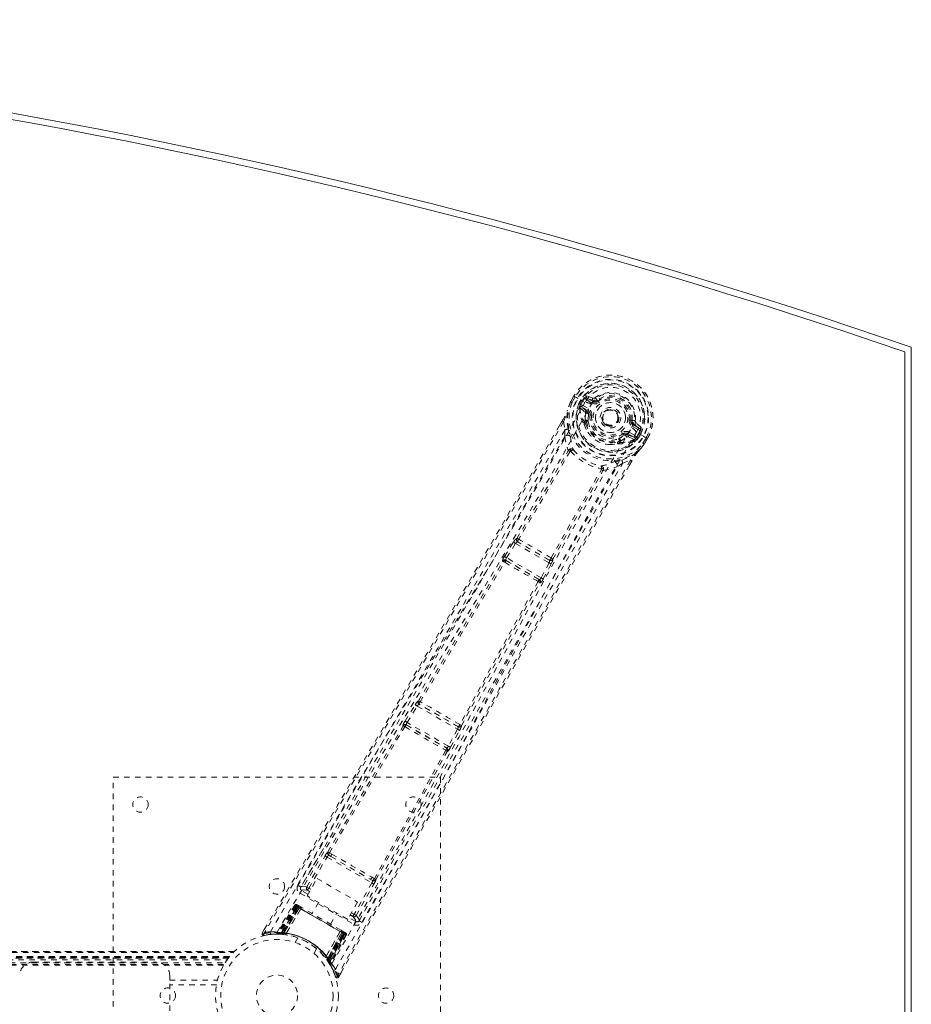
# Model space of a CAD drawing. Header units: inches. Extents: x 7.1 to 78.6, y 22.7 to 58.4.
# Tile 5 of 5: x 62.3 to 78.6, y 40.4 to 58.4. Entities that reach past the tile are written whole.
import ezdxf

# ---------------------------------------------------------------- set-up
doc = ezdxf.new("R2010")
doc.units = ezdxf.units.IN
doc.header["$MEASUREMENT"] = 0
doc.linetypes.add('SLD-Dashed', pattern=[0.075, 0.05, -0.025])
doc.linetypes.add('SLD-Solid', pattern=[0])

msp = doc.modelspace()

# ---------------------------------------------------------------- linework, layer by layer
at = {"color": 7, "linetype": 'SLD-Solid', "lineweight": 15}
for p, q in [((78.472, 52.348), (78.472, 28.767)), ((78.472, 28.767), (78.472, 52.348)), ((78.59, 52.432), (78.59, 28.682))]:
    msp.add_line(p, q, dxfattribs=at)
at = {"color": 7, "linetype": 'SLD-Dashed', "lineweight": 0}
for p, q in [((72.348, 51.438), (72.346, 51.435)), ((72.406, 51.54), (72.348, 51.438)), ((72.407, 51.54), (72.349, 51.438)), ((72.431, 51.524), (72.373, 51.423)), ((72.409, 51.538), (72.406, 51.54)), ((72.455, 51.511), (72.409, 51.538)), ((72.475, 51.499), (72.455, 51.511)), ((72.48, 51.496), (72.475, 51.499)), ((72.61, 51.421), (72.48, 51.496)), ((72.5, 51.4), (72.536, 51.463)), ((72.5, 51.4), (72.526, 51.387)), ((72.5, 51.4), (72.5, 51.4)), ((72.562, 51.448), (72.526, 51.387)), ((72.528, 51.378), (72.566, 51.445)), ((72.566, 51.445), (72.562, 51.448)), ((72.636, 51.469), (72.651, 51.495)), ((72.737, 51.411), (72.636, 51.469)), ((72.757, 51.502), (72.643, 51.542)), ((72.651, 51.495), (72.762, 51.455)), ((72.752, 51.437), (72.651, 51.495)), ((72.762, 51.455), (72.752, 51.437)), ((72.799, 51.509), (72.835, 51.462)), ((72.828, 51.457), (72.835, 51.462)), ((72.835, 51.462), (72.85, 51.443)), ((72.515, 51.342), (72.515, 51.337)), ((72.519, 51.323), (72.515, 51.337)), ((72.519, 51.323), (72.608, 51.247)), ((72.526, 51.386), (72.522, 51.367)), ((72.522, 51.367), (72.528, 51.378)), ((72.648, 51.258), (72.548, 51.344)), ((72.548, 51.344), (72.661, 51.279)), ((72.563, 51.37), (72.676, 51.305)), ((72.648, 51.258), (72.661, 51.279)), ((72.193, 51.086), (72.142, 50.998)), ((72.194, 51.085), (72.143, 50.996)), ((72.218, 51.07), (72.244, 50.922)), ((72.596, 51.016), (72.595, 51.037)), ((72.603, 51.065), (72.614, 51.084)), ((72.637, 51.077), (72.626, 51.057)), ((72.675, 51.195), (72.675, 51.208)), ((72.704, 51.191), (72.675, 51.195)), ((73.213, 51.065), (73.205, 51.053)), ((73.217, 51.073), (73.213, 51.065)), ((73.45, 51.096), (73.474, 51.093)), ((73.474, 51.093), (73.474, 51.084)), ((73.639, 50.966), (73.548, 51.046)), ((72.239, 50.795), (72.244, 50.922)), ((73.418, 50.876), (73.53, 50.812)), ((73.58, 50.924), (73.479, 50.982)), ((73.504, 51.026), (73.494, 51.008)), ((73.595, 50.95), (73.494, 51.008)), ((73.504, 51.026), (73.595, 50.95)), ((73.551, 50.878), (73.551, 50.878)), ((73.681, 50.803), (73.551, 50.878)), ((73.228, 50.709), (73.24, 50.729)), ((73.246, 50.693), (73.258, 50.713)), ((73.323, 50.821), (73.305, 50.844)), ((73.335, 50.827), (73.323, 50.821)), ((73.391, 50.829), (73.403, 50.85)), ((73.515, 50.786), (73.391, 50.829)), ((73.401, 50.789), (73.512, 50.75)), ((73.403, 50.85), (73.515, 50.786)), ((73.526, 50.754), (73.512, 50.75)), ((73.512, 50.75), (73.512, 50.75)), ((73.512, 50.75), (73.512, 50.749)), ((73.526, 50.754), (73.531, 50.756)), ((73.563, 50.788), (73.548, 50.774)), ((73.548, 50.774), (73.555, 50.785)), ((73.555, 50.785), (73.594, 50.852)), ((73.563, 50.788), (73.599, 50.849)), ((73.563, 50.788), (73.588, 50.772)), ((73.625, 50.835), (73.588, 50.772)), ((73.588, 50.772), (73.588, 50.772)), ((73.594, 50.852), (73.599, 50.849)), ((73.625, 50.835), (73.625, 50.835)), ((73.672, 50.674), (73.73, 50.774)), ((73.686, 50.8), (73.681, 50.803)), ((73.706, 50.788), (73.686, 50.8)), ((73.696, 50.66), (73.755, 50.761)), ((73.756, 50.76), (73.697, 50.659)), ((73.753, 50.762), (73.706, 50.788)), ((73.756, 50.76), (73.753, 50.762)), ((73.226, 50.673), (73.207, 50.663)), ((73.695, 50.655), (73.697, 50.659)), ((73.302, 50.311), (73.443, 50.363)), ((73.423, 50.272), (73.468, 50.349)), ((73.469, 50.349), (73.425, 50.272)), ((73.302, 50.311), (73.194, 50.243)), ((71.3, 48.862), (71.319, 48.89)), ((71.362, 48.93), (71.361, 48.931)), ((71.135, 48.6), (71.3, 48.862)), ((71.173, 48.577), (71.337, 48.838)), ((71.337, 48.838), (71.951, 48.484)), ((71.376, 48.868), (71.377, 48.868)), ((71.957, 48.532), (71.376, 48.868)), ((71.108, 48.508), (71.099, 48.518)), ((71.168, 48.523), (71.159, 48.533)), ((71.159, 48.533), (71.775, 48.177)), ((71.807, 48.211), (71.173, 48.577)), ((71.957, 48.533), (71.957, 48.532)), ((72.019, 48.551), (72.018, 48.551)), ((71.951, 48.484), (71.807, 48.211)), ((71.846, 48.19), (71.99, 48.463)), ((71.99, 48.463), (72.005, 48.494)), ((71.775, 48.177), (71.762, 48.18)), ((71.779, 48.12), (71.792, 48.117)), ((69.314, 45.585), (69.499, 45.885)), ((69.352, 45.561), (69.537, 45.861)), ((69.537, 45.861), (70.273, 45.437)), ((69.556, 45.956), (69.556, 45.956)), ((69.571, 45.894), (69.572, 45.893)), ((70.284, 45.482), (69.571, 45.894)), ((69.275, 45.503), (69.279, 45.498)), ((69.339, 45.514), (69.336, 45.519)), ((69.336, 45.519), (70.077, 45.091)), ((70.106, 45.126), (69.352, 45.561)), ((70.283, 45.483), (70.284, 45.482)), ((70.345, 45.5), (70.345, 45.501)), ((70.273, 45.437), (70.106, 45.126)), ((70.145, 45.105), (70.312, 45.416)), ((70.077, 45.091), (70.071, 45.091)), ((70.087, 45.031), (70.094, 45.031)), ((63.965, 36.557), (63.965, 44.557)), ((63.965, 44.557), (69.965, 44.557)), ((69.965, 44.557), (69.965, 36.557)), ((67.817, 43.25), (67.403, 42.548)), ((67.51, 42.549), (67.846, 43.117)), ((67.914, 43.128), (67.955, 43.104)), ((67.97, 43.15), (67.928, 43.173)), ((67.955, 43.104), (68.676, 42.688)), ((67.548, 42.526), (67.884, 43.094)), ((67.884, 43.094), (68.703, 42.622)), ((67.516, 42.385), (67.699, 42.702)), ((67.699, 42.702), (68.444, 42.271)), ((68.703, 42.622), (68.379, 42.047)), ((68.418, 42.025), (68.742, 42.6)), ((68.471, 41.932), (68.871, 42.641)), ((68.676, 42.688), (68.717, 42.664)), ((68.75, 42.699), (68.708, 42.724)), ((67.387, 42.432), (68.377, 41.86)), ((67.401, 42.546), (67.395, 42.529)), ((67.403, 42.547), (67.398, 42.539)), ((67.403, 42.549), (67.403, 42.547)), ((67.534, 42.416), (67.417, 42.484)), ((68.261, 41.954), (67.516, 42.385)), ((67.563, 42.466), (67.526, 42.487)), ((67.585, 42.505), (67.548, 42.526)), ((67.29, 42.213), (66.969, 41.699)), ((67.302, 42.206), (66.985, 41.699)), ((67.302, 42.206), (67.29, 42.213)), ((67.331, 42.223), (67.328, 42.224)), ((67.332, 42.222), (67.332, 42.222)), ((67.339, 42.218), (67.338, 42.216)), ((67.343, 42.216), (67.339, 42.218)), ((67.354, 42.209), (67.351, 42.211)), ((67.416, 42.174), (67.358, 42.207)), ((67.725, 42.264), (67.609, 42.062)), ((68.444, 42.271), (68.261, 41.954)), ((67.322, 42.199), (67.005, 41.696)), ((67.318, 42.197), (67.006, 41.699)), ((67.324, 42.193), (67.045, 41.711)), ((67.051, 41.711), (67.328, 42.191)), ((67.06, 41.71), (67.336, 42.187)), ((67.339, 42.185), (67.065, 41.709)), ((67.352, 42.177), (67.08, 41.708)), ((67.083, 41.695), (67.375, 42.164)), ((67.084, 41.708), (67.355, 42.176)), ((67.377, 42.163), (67.085, 41.695)), ((67.136, 41.698), (67.402, 42.15)), ((67.403, 42.148), (67.138, 41.698)), ((67.375, 42.164), (67.318, 42.197)), ((67.328, 42.191), (68.199, 41.688)), ((68.188, 41.695), (67.339, 42.185)), ((67.355, 42.176), (67.352, 42.177)), ((67.355, 42.176), (68.172, 41.704)), ((67.375, 42.164), (67.377, 42.163)), ((67.403, 42.148), (67.402, 42.15)), ((67.947, 41.867), (68.063, 42.069)), ((68.308, 42.035), (68.356, 42.008)), ((68.331, 42.074), (68.379, 42.047)), ((68.418, 42.025), (68.379, 42.047)), ((68.408, 41.912), (68.28, 41.986)), ((68.458, 41.916), (68.469, 41.929)), ((68.465, 41.923), (68.47, 41.931)), ((68.47, 41.931), (68.471, 41.932)), ((66.739, 41.778), (66.696, 41.704)), ((66.696, 41.704), (66.722, 41.689)), ((66.728, 41.66), (66.856, 41.679)), ((66.868, 41.68), (66.939, 41.682)), ((66.944, 41.685), (66.96, 41.685)), ((66.969, 41.699), (66.985, 41.699)), ((66.981, 41.685), (67.055, 41.681)), ((67.006, 41.699), (67.083, 41.695)), ((67.016, 41.7), (67.02, 41.697)), ((67.043, 41.682), (67.033, 41.683)), ((67.043, 41.682), (67.045, 41.711)), ((67.049, 41.682), (67.043, 41.682)), ((67.045, 41.711), (67.051, 41.711)), ((67.049, 41.682), (67.051, 41.711)), ((67.077, 41.679), (67.049, 41.682)), ((67.055, 41.681), (67.057, 41.681)), ((67.058, 41.681), (67.06, 41.71)), ((67.058, 41.681), (67.062, 41.681)), ((67.062, 41.681), (67.065, 41.709)), ((67.077, 41.679), (67.08, 41.708)), ((67.081, 41.679), (67.084, 41.708)), ((67.085, 41.695), (67.083, 41.695)), ((67.125, 41.674), (67.128, 41.673)), ((67.136, 41.698), (67.138, 41.698)), ((67.867, 41.277), (68.124, 41.731)), ((68.126, 41.732), (67.868, 41.275)), ((67.891, 41.23), (68.15, 41.716)), ((68.151, 41.716), (67.892, 41.228)), ((68.172, 41.704), (67.902, 41.236)), ((67.904, 41.232), (68.175, 41.702)), ((67.913, 41.22), (68.188, 41.695)), ((68.191, 41.693), (67.916, 41.216)), ((68.199, 41.688), (67.921, 41.208)), ((67.925, 41.203), (68.203, 41.686)), ((67.931, 41.161), (68.209, 41.687)), ((68.209, 41.682), (67.933, 41.164)), ((68.225, 41.673), (67.944, 41.145)), ((68.236, 41.666), (67.952, 41.131)), ((68.126, 41.732), (68.124, 41.731)), ((68.198, 41.722), (68.14, 41.756)), ((68.15, 41.716), (68.151, 41.716)), ((68.209, 41.682), (68.151, 41.716)), ((68.175, 41.702), (68.172, 41.704)), ((68.205, 41.718), (68.202, 41.72)), ((68.217, 41.711), (68.213, 41.714)), ((68.223, 41.707), (68.223, 41.707)), ((68.228, 41.704), (68.224, 41.707)), ((68.236, 41.666), (68.225, 41.673)), ((67.346, 41.616), (67.297, 41.532)), ((19.501, 41.362), (66.18, 41.362)), ((66.179, 41.363), (19.502, 41.363)), ((19.513, 41.35), (66.167, 41.35)), ((67.644, 41.332), (67.642, 41.334)), ((67.644, 41.332), (67.692, 41.416)), ((67.692, 41.416), (67.69, 41.418)), ((19.584, 41.272), (66.097, 41.272)), ((66.097, 41.272), (19.584, 41.272)), ((66.093, 41.268), (19.588, 41.268)), ((19.591, 41.264), (66.09, 41.264)), ((66.09, 41.264), (19.591, 41.264)), ((66.085, 41.258), (19.595, 41.258)), ((19.603, 41.249), (66.078, 41.249)), ((19.604, 41.248), (66.077, 41.248)), ((66.076, 41.246), (19.605, 41.246)), ((66.074, 41.244), (19.607, 41.244)), ((19.629, 41.213), (66.051, 41.213)), ((19.668, 41.156), (66.013, 41.156)), ((19.683, 41.13), (65.997, 41.13)), ((62.5, 41.172), (64.75, 41.172)), ((66.013, 41.156), (66.016, 41.16)), ((66.062, 41.228), (66.09, 41.264)), ((66.09, 41.264), (66.074, 41.244)), ((66.093, 41.268), (66.097, 41.272)), ((67.85, 41.256), (67.852, 41.254)), ((67.867, 41.277), (67.868, 41.275)), ((67.902, 41.236), (67.879, 41.219)), ((67.881, 41.215), (67.879, 41.219)), ((67.904, 41.232), (67.881, 41.215)), ((67.913, 41.22), (67.89, 41.203)), ((67.89, 41.203), (67.892, 41.199)), ((67.892, 41.228), (67.891, 41.23)), ((67.892, 41.228), (67.933, 41.164)), ((67.916, 41.216), (67.892, 41.199)), ((67.893, 41.199), (67.894, 41.197)), ((67.894, 41.197), (67.934, 41.134)), ((67.921, 41.208), (67.897, 41.192)), ((67.901, 41.187), (67.897, 41.192)), ((67.925, 41.203), (67.901, 41.187)), ((67.921, 41.208), (67.925, 41.203)), ((67.944, 41.145), (67.952, 41.131)), ((19.694, 41.113), (65.987, 41.113)), ((67.945, 41.116), (67.952, 41.103)), ((68.093, 40.898), (68.135, 40.971)), ((65, 40.922), (65, 40.839)), ((65, 40.276), (65, 40.839)), ((65, 40.839), (65.876, 40.839)), ((68.067, 40.912), (68.039, 40.903)), ((65.858, 40.755), (65, 40.755))]:
    msp.add_line(p, q, dxfattribs=at)
at = {"color": 7, "linetype": 'SLD-Dashed', "lineweight": 0, "flags": 128}
for points in [[(72.727, 51.388), (72.771, 51.453), (72.828, 51.507), (72.897, 51.548), (72.974, 51.574), (73.056, 51.584), (73.139, 51.578), (73.219, 51.557), (73.296, 51.522), (73.364, 51.474), (73.423, 51.414), (73.469, 51.345), (73.501, 51.269), (73.518, 51.19), (73.517, 51.109), (73.498, 51.033), (73.464, 50.963)], [(66.846, 41.726), (67.646, 43.101), (68.456, 44.468), (69.276, 45.826), (70.1, 47.178), (70.746, 48.237), (71.384, 49.296), (72.007, 50.356), (72.61, 51.421)], [(72.346, 51.435), (72.312, 51.352), (72.283, 51.266)], [(72.348, 51.438), (72.311, 51.349), (72.287, 51.277)], [(72.346, 51.435), (72.347, 51.434), (72.348, 51.433), (72.351, 51.432), (72.355, 51.431), (72.359, 51.429), (72.363, 51.428), (72.368, 51.426), (72.373, 51.423)], [(72.373, 51.423), (72.368, 51.427), (72.363, 51.43), (72.358, 51.432), (72.354, 51.435), (72.35, 51.437), (72.348, 51.438), (72.347, 51.438), (72.348, 51.438)], [(72.406, 51.54), (72.405, 51.54), (72.406, 51.539), (72.408, 51.538), (72.411, 51.536), (72.415, 51.533), (72.42, 51.53), (72.425, 51.527), (72.431, 51.524)], [(72.636, 51.469), (72.618, 51.485), (72.607, 51.506)], [(72.737, 51.411), (72.739, 51.416), (72.742, 51.421), (72.745, 51.425), (72.747, 51.429), (72.749, 51.432), (72.75, 51.435), (72.751, 51.436), (72.752, 51.437)], [(72.868, 51.419), (72.865, 51.424), (72.861, 51.428), (72.858, 51.432), (72.855, 51.436), (72.853, 51.439), (72.851, 51.441), (72.85, 51.442), (72.85, 51.443)], [(66.968, 41.72), (67.766, 43.09), (68.576, 44.452), (69.396, 45.806), (70.221, 47.153), (70.867, 48.209), (71.504, 49.265), (72.127, 50.324), (72.727, 51.388)], [(72.3, 50.935), (72.275, 51.092), (72.283, 51.266)], [(72.287, 51.277), (72.285, 51.272), (72.283, 51.266)], [(72.526, 51.386), (72.526, 51.386), (72.526, 51.387)], [(72.528, 51.378), (72.546, 51.377), (72.563, 51.37)], [(72.563, 51.37), (72.56, 51.365), (72.558, 51.36), (72.555, 51.356), (72.553, 51.352), (72.551, 51.349), (72.55, 51.346), (72.549, 51.345), (72.548, 51.344)], [(72.62, 51.214), (72.617, 51.235), (72.608, 51.247)], [(72.676, 51.305), (72.673, 51.3), (72.67, 51.295), (72.667, 51.291), (72.665, 51.287), (72.663, 51.284), (72.662, 51.281), (72.661, 51.28), (72.661, 51.279)], [(72.218, 51.07), (71.812, 50.364), (71.388, 49.63), (70.944, 48.865), (70.539, 48.172), (70.278, 47.726), (70.004, 47.258), (69.717, 46.77), (69.432, 46.284), (69.184, 45.864), (68.856, 45.306), (68.506, 44.713), (68.136, 44.085), (67.792, 43.502), (66.722, 41.689)], [(72.193, 51.086), (72.193, 51.086), (72.193, 51.085), (72.195, 51.084), (72.199, 51.082), (72.203, 51.079), (72.208, 51.076), (72.213, 51.073), (72.218, 51.07)], [(72.614, 51.084), (72.613, 51.144), (72.62, 51.214)], [(72.675, 51.195), (72.667, 51.129), (72.668, 51.074)], [(72.734, 51.187), (72.728, 51.188), (72.723, 51.189), (72.718, 51.189), (72.713, 51.19), (72.71, 51.19), (72.707, 51.191), (72.705, 51.191), (72.704, 51.191)], [(73.421, 51.1), (73.426, 51.099), (73.432, 51.099), (73.437, 51.098), (73.441, 51.098), (73.445, 51.097), (73.448, 51.097), (73.45, 51.096), (73.45, 51.096)], [(72.142, 50.998), (70.832, 48.733), (69.459, 46.389), (68.077, 44.045), (66.696, 41.704)], [(72.244, 50.922), (71.874, 50.28), (71.487, 49.613), (71.083, 48.919), (70.696, 48.257), (70.304, 47.588), (69.911, 46.919), (69.528, 46.268), (69.159, 45.643), (68.816, 45.061), (68.432, 44.409), (68.071, 43.798), (67.716, 43.198), (67.349, 42.576)], [(68.037, 41.038), (68.828, 42.418), (69.606, 43.804), (70.373, 45.193), (71.132, 46.583), (71.726, 47.671), (72.324, 48.753), (72.93, 49.823), (73.551, 50.878)], [(69.599, 44.021), (70.296, 45.287), (71.05, 46.675), (71.641, 47.762), (72.237, 48.842), (72.843, 49.91), (73.464, 50.962)], [(72.596, 51.016), (72.632, 50.927), (72.662, 50.879)], [(73.287, 50.868), (73.29, 50.864), (73.293, 50.859), (73.297, 50.855), (73.299, 50.852), (73.302, 50.849), (73.303, 50.846), (73.304, 50.845), (73.305, 50.844)], [(73.418, 50.876), (73.415, 50.872), (73.413, 50.867), (73.41, 50.862), (73.408, 50.858), (73.406, 50.855), (73.404, 50.853), (73.404, 50.851), (73.403, 50.85)], [(73.479, 50.982), (73.482, 50.987), (73.485, 50.992), (73.487, 50.996), (73.49, 51), (73.491, 51.003), (73.493, 51.006), (73.494, 51.007), (73.494, 51.008)], [(73.58, 50.924), (73.583, 50.929), (73.586, 50.934), (73.588, 50.938), (73.59, 50.942), (73.592, 50.945), (73.594, 50.948), (73.595, 50.949), (73.595, 50.95)], [(73.626, 50.918), (73.602, 50.916), (73.58, 50.924)], [(72.239, 50.795), (70.638, 48.039), (69.022, 45.292), (67.401, 42.546)], [(72.239, 50.795), (72.263, 50.668), (72.304, 50.544)], [(72.339, 50.811), (72.343, 50.799), (72.344, 50.791)], [(73.258, 50.713), (73.31, 50.741), (73.366, 50.783)], [(73.366, 50.783), (73.387, 50.791), (73.401, 50.789)], [(73.515, 50.786), (73.516, 50.786), (73.517, 50.788), (73.518, 50.79), (73.52, 50.794), (73.522, 50.798), (73.525, 50.802), (73.527, 50.807), (73.53, 50.812)], [(73.53, 50.812), (73.545, 50.8), (73.555, 50.785)], [(73.563, 50.788), (73.563, 50.788), (73.563, 50.788)], [(73.599, 50.849), (73.602, 50.847), (73.608, 50.844), (73.616, 50.84), (73.625, 50.835)], [(73.73, 50.774), (73.735, 50.771), (73.741, 50.768), (73.746, 50.765), (73.75, 50.763), (73.753, 50.761), (73.755, 50.76), (73.756, 50.76), (73.756, 50.76)], [(71.362, 48.93), (71.837, 49.732), (72.302, 50.536)], [(72.336, 50.524), (71.871, 49.719), (71.395, 48.917)], [(72.35, 50.528), (72.351, 50.539), (72.348, 50.548), (72.343, 50.555), (72.336, 50.559), (72.328, 50.56), (72.319, 50.558), (72.311, 50.552), (72.304, 50.544)], [(72.35, 50.528), (72.343, 50.528), (72.339, 50.527), (72.337, 50.525), (72.336, 50.524)], [(73.056, 50.652), (73.113, 50.649), (73.207, 50.663)], [(73.285, 50.367), (73.434, 50.423), (73.58, 50.517)], [(73.58, 50.517), (73.634, 50.577), (73.695, 50.655)], [(73.58, 50.517), (73.584, 50.521), (73.587, 50.526)], [(73.697, 50.659), (73.639, 50.583), (73.587, 50.526)], [(73.697, 50.659), (73.697, 50.659), (73.697, 50.659), (73.694, 50.661), (73.691, 50.662), (73.687, 50.665), (73.682, 50.668), (73.677, 50.671), (73.672, 50.674)], [(73.695, 50.655), (73.694, 50.656), (73.693, 50.657), (73.69, 50.659), (73.688, 50.661), (73.684, 50.664), (73.68, 50.667), (73.676, 50.671), (73.672, 50.674)], [(73.443, 50.363), (73.073, 49.724), (72.683, 49.048), (72.273, 48.334), (71.844, 47.583), (71.449, 46.891), (71.039, 46.17), (70.945, 46.004), (70.85, 45.836), (70.754, 45.667), (70.689, 45.552), (70.625, 45.439), (70.558, 45.321), (70.488, 45.198), (70.265, 44.803), (70.017, 44.364), (69.744, 43.88), (69.571, 43.574), (69.388, 43.25), (69.19, 42.9), (69.005, 42.572), (68.764, 42.145), (68.549, 41.765), (68.362, 41.434), (68.201, 41.149), (68.067, 40.912)], [(73.138, 50.332), (73.146, 50.335), (73.159, 50.338)], [(73.443, 50.363), (73.448, 50.36), (73.453, 50.357), (73.458, 50.354), (73.463, 50.352), (73.466, 50.35), (73.468, 50.349), (73.469, 50.349), (73.469, 50.349)], [(73.425, 50.272), (72.113, 47.994), (70.769, 45.632), (69.43, 43.265), (68.093, 40.897)], [(68.469, 41.929), (70.037, 44.706), (71.609, 47.479), (73.194, 50.243)], [(68.521, 41.899), (68.706, 42.227), (68.917, 42.6), (69.148, 43.009), (69.357, 43.379), (69.466, 43.573), (69.576, 43.767), (69.685, 43.961), (69.809, 44.181), (69.935, 44.403), (70.056, 44.618), (70.304, 45.056), (70.534, 45.464), (70.747, 45.84), (70.955, 46.208), (71.197, 46.634), (71.612, 47.365), (72.032, 48.102), (72.468, 48.863), (72.894, 49.604), (73.302, 50.311)], [(71.99, 48.573), (72.447, 49.387), (72.911, 50.192)], [(72.018, 48.551), (72.475, 49.364), (72.939, 50.168)], [(72.945, 50.175), (72.948, 50.185), (72.949, 50.194), (72.947, 50.203), (72.942, 50.21), (72.935, 50.213), (72.926, 50.214), (72.917, 50.212), (72.908, 50.206)], [(72.911, 50.192), (72.912, 50.194), (72.912, 50.196), (72.912, 50.2), (72.908, 50.206)], [(72.945, 50.175), (73.073, 50.201), (73.194, 50.243)], [(71.3, 48.862), (71.304, 48.859), (71.313, 48.854), (71.325, 48.846), (71.337, 48.838)], [(71.337, 48.838), (71.342, 48.845), (71.348, 48.852), (71.359, 48.862), (71.369, 48.868), (71.373, 48.868), (71.375, 48.868), (71.376, 48.868)], [(71.135, 48.6), (71.137, 48.599), (71.139, 48.598), (71.143, 48.595), (71.148, 48.592), (71.153, 48.589), (71.159, 48.585), (71.166, 48.581), (71.173, 48.577)], [(71.159, 48.533), (71.157, 48.539), (71.158, 48.549), (71.164, 48.562), (71.168, 48.57), (71.173, 48.577)], [(69.556, 45.956), (70.334, 47.233), (71.108, 48.508)], [(69.587, 45.941), (70.367, 47.219), (71.141, 48.494)], [(71.951, 48.484), (71.958, 48.48), (71.964, 48.477), (71.971, 48.474), (71.976, 48.471), (71.981, 48.468), (71.985, 48.466), (71.988, 48.464), (71.99, 48.463)], [(71.807, 48.211), (71.803, 48.203), (71.799, 48.196), (71.79, 48.184), (71.782, 48.178), (71.775, 48.177)], [(71.807, 48.211), (71.814, 48.207), (71.821, 48.203), (71.827, 48.2), (71.833, 48.197), (71.837, 48.194), (71.841, 48.192), (71.844, 48.191), (71.846, 48.19)], [(71.751, 48.142), (71.034, 46.834), (70.317, 45.52)], [(70.345, 45.501), (71.062, 46.813), (71.779, 48.12)], [(69.499, 45.885), (69.518, 45.913), (69.519, 45.914)], [(69.499, 45.885), (69.501, 45.884), (69.503, 45.882), (69.507, 45.88), (69.512, 45.877), (69.518, 45.874), (69.524, 45.87), (69.53, 45.866), (69.537, 45.861)], [(69.55, 45.937), (69.55, 45.939), (69.556, 45.956)], [(67.898, 43.189), (68.585, 44.346), (69.279, 45.498)], [(67.928, 43.173), (68.615, 44.331), (69.309, 45.483)], [(69.314, 45.585), (69.315, 45.584), (69.318, 45.582), (69.321, 45.58), (69.326, 45.577), (69.332, 45.574), (69.338, 45.57), (69.345, 45.566), (69.352, 45.561)], [(70.312, 45.416), (70.327, 45.446), (70.328, 45.447)], [(70.273, 45.437), (70.28, 45.433), (70.287, 45.429), (70.293, 45.426), (70.299, 45.423), (70.304, 45.42), (70.308, 45.418), (70.31, 45.416), (70.312, 45.416)], [(70.106, 45.126), (70.113, 45.122), (70.12, 45.118), (70.126, 45.115), (70.132, 45.112), (70.137, 45.109), (70.141, 45.107), (70.144, 45.106), (70.145, 45.105)], [(70.059, 45.05), (69.409, 43.873), (68.75, 42.699)], [(68.778, 42.681), (69.437, 43.855), (70.087, 45.031)], [(67.846, 43.117), (67.85, 43.115), (67.859, 43.109), (67.871, 43.102), (67.884, 43.094)], [(67.914, 43.128), (67.901, 43.14), (67.896, 43.151)], [(67.955, 43.104), (68.132, 43.002), (68.311, 42.899), (68.494, 42.793), (68.676, 42.688)], [(67.97, 43.15), (68.153, 43.044), (68.339, 42.937), (68.525, 42.83), (68.708, 42.724)], [(68.703, 42.622), (68.716, 42.614), (68.729, 42.607), (68.738, 42.602), (68.742, 42.6)], [(67.417, 42.484), (67.415, 42.479), (67.408, 42.468), (67.398, 42.451), (67.387, 42.432)], [(67.51, 42.549), (67.436, 42.559), (67.405, 42.547)], [(67.417, 42.484), (67.452, 42.497), (67.526, 42.487)], [(67.51, 42.549), (67.514, 42.546), (67.522, 42.541), (67.534, 42.534), (67.548, 42.526)], [(67.526, 42.487), (67.526, 42.488), (67.528, 42.491), (67.53, 42.494), (67.533, 42.499), (67.536, 42.505), (67.54, 42.512), (67.544, 42.519), (67.548, 42.526)], [(67.29, 42.213), (67.293, 42.211), (67.3, 42.207), (67.311, 42.201), (67.324, 42.193)], [(67.336, 42.187), (67.323, 42.194), (67.312, 42.2), (67.305, 42.204), (67.302, 42.206)], [(67.351, 42.211), (67.347, 42.213), (67.345, 42.215), (67.343, 42.216), (67.342, 42.216)], [(67.35, 42.21), (67.347, 42.213), (67.345, 42.214), (67.344, 42.215), (67.344, 42.215)], [(67.318, 42.197), (67.318, 42.197), (67.32, 42.196), (67.323, 42.194), (67.327, 42.192), (67.332, 42.189), (67.338, 42.185), (67.345, 42.181), (67.352, 42.177)], [(67.395, 42.174), (67.384, 42.17), (67.377, 42.163)], [(67.402, 42.15), (67.396, 42.169), (67.395, 42.174)], [(68.124, 41.731), (67.945, 41.835), (67.763, 41.94), (67.582, 42.044), (67.403, 42.148)], [(68.138, 41.757), (67.959, 41.86), (67.778, 41.965), (67.596, 42.07), (67.418, 42.173)], [(68.356, 42.008), (68.357, 42.009), (68.358, 42.011), (68.36, 42.015), (68.363, 42.02), (68.367, 42.025), (68.37, 42.032), (68.375, 42.039), (68.379, 42.047)], [(68.469, 41.929), (68.463, 41.965), (68.418, 42.025)], [(68.356, 42.008), (68.402, 41.948), (68.408, 41.912)], [(68.377, 41.86), (68.389, 41.879), (68.398, 41.896), (68.405, 41.908), (68.408, 41.912)], [(66.699, 41.703), (66.696, 41.695), (66.696, 41.687), (66.697, 41.679), (66.7, 41.671), (66.704, 41.665), (66.711, 41.661), (66.718, 41.659), (66.725, 41.659)], [(68.126, 41.732), (68.146, 41.737), (68.151, 41.738)], [(68.15, 41.716), (68.152, 41.727), (68.151, 41.738)], [(68.175, 41.702), (68.182, 41.698), (68.189, 41.694), (68.195, 41.691), (68.2, 41.688), (68.204, 41.685), (68.207, 41.683), (68.209, 41.682), (68.209, 41.682)], [(68.225, 41.673), (68.222, 41.675), (68.214, 41.679), (68.204, 41.685), (68.191, 41.693)], [(68.198, 41.722), (68.197, 41.722), (68.196, 41.723)], [(68.203, 41.686), (68.216, 41.678), (68.227, 41.672), (68.234, 41.668), (68.236, 41.666)], [(68.212, 41.714), (68.212, 41.714), (68.211, 41.714), (68.208, 41.715), (68.204, 41.716)], [(68.213, 41.713), (68.213, 41.714), (68.211, 41.715), (68.208, 41.716), (68.205, 41.718)], [(68.209, 41.682), (68.212, 41.689), (68.212, 41.691)], [(67.924, 41.15), (67.92, 41.156), (67.901, 41.187)], [(67.931, 41.156), (67.933, 41.162), (67.934, 41.164)], [(67.949, 41.113), (67.949, 41.126), (67.952, 41.14)], [(67.949, 41.126), (67.951, 41.132), (67.952, 41.133)], [(68.041, 40.904), (68.046, 40.897), (68.051, 40.891), (68.058, 40.887), (68.066, 40.884), (68.073, 40.884), (68.081, 40.885), (68.087, 40.89), (68.092, 40.895)], [(68.093, 40.897), (68.093, 40.898), (68.091, 40.899), (68.085, 40.902), (68.077, 40.907), (68.072, 40.91), (68.067, 40.912)], [(65.857, 40.751), (65.858, 40.753), (65.858, 40.755)]]:
    msp.add_lwpolyline(points, dxfattribs=at)
at = {"color": 7, "linetype": 'SLD-Dashed', "lineweight": 0}
for centre, radius in [((73.077, 51.144), 0.7), ((73.077, 51.144), 0.69), ((73.077, 51.144), 0.623), ((73.077, 51.144), 0.32), ((73.077, 51.144), 0.275), ((73.077, 51.144), 0.188), ((73.077, 51.144), 0.157), ((73.077, 51.144), 0.142), ((73.077, 51.144), 0.14), ((73.077, 51.144), 0.138), ((64.465, 44.057), 0.141), ((69.465, 44.057), 0.141), ((66.965, 42.557), 0.141), ((66.965, 40.557), 1.125), ((66.965, 40.557), 1.03), ((66.965, 40.557), 0.376), ((64.965, 40.557), 0.141), ((68.965, 40.557), 0.14)]:
    msp.add_circle(centre, radius, dxfattribs=at)
at = {"color": 7, "linetype": 'SLD-Solid', "lineweight": 15}
for radius, start, end in [(109.505, 70.94543, 109.05457), (109.387, 70.98951, 109.01049), (109.387, 70.98951, 109.01049)]:
    msp.add_arc((42.84, -51.073), radius, start, end, dxfattribs=at)
at = {"color": 7, "linetype": 'SLD-Dashed', "lineweight": 0}
for centre, radius, start, end in [((73.077, 51.144), 0.78, 330, 149.4852), ((73.077, 51.144), 0.78, 330.5288, 149.4712), ((73.077, 51.144), 0.75, 330.4563, 149.5437), ((73.077, 51.144), 0.629, 330.5443, 149.4556), ((73.077, 51.144), 0.599, 330.5443, 149.4557), ((73.084, 51.155), 0.543, 329.3659, 150.6341), ((73.077, 51.144), 0.459, 352.774, 127.226), ((73.077, 51.144), 0.787, 158.3239, 321.6761), ((73.077, 51.144), 0.758, 158.3239, 321.6761), ((72.373, 51.423), 0.03, 150.2178, 155.2738), ((73.077, 51.144), 0.632, 156.0642, 323.9359), ((73.009, 52.235), 0.905, 238.5152, 240.3906), ((73.077, 51.144), 0.593, 142.3909, 149.4476), ((72.77, 51.38), 0.206, 128.3432, 142.3389), ((72.605, 51.18), 0.242, 59.7354, 88.8248), ((72.665, 51.521), 0.0299, 137.8919, 241.951), ((72.796, 51.514), 0.119, 240.0006, 307.2249), ((72.777, 51.48), 0.0301, 132.3462, 238.579), ((72.796, 51.514), 0.089, 240, 307.226), ((72.772, 51.546), 0.0455, 251.3573, 307.4672), ((72.792, 51.519), 0.0715, 244.7807, 299.761), ((73.077, 51.144), 0.275, 0.0002, 179.9998), ((73.077, 51.144), 0.4, 352.774, 127.226), ((73.077, 51.144), 0.376, 352.774, 127.226), ((73.077, 51.144), 0.346, 352.774, 127.2259), ((71.167, 51.711), 1.202, 328.6565, 338.8139), ((68.764, 52.326), 3.676, 340.0111, 343.2386), ((73.077, 51.144), 0.602, 156.2697, 323.7303), ((73.011, 51.292), 0.497, 174.8143, 213.6306), ((72.598, 51.332), 0.0845, 155.4152, 172.6004), ((72.533, 51.318), 0.0306, 59.046, 126.166), ((72.958, 51.323), 0.439, 180.0687, 216.0862), ((72.634, 51.232), 0.0299, 61.0442, 149.0077), ((72.644, 51.194), 0.031, 1.5921, 140.0515), ((72.618, 51.21), 0.0567, 358.2356, 57.9749), ((72.616, 51.202), 0.089, 352.774, 60), ((72.616, 51.202), 0.119, 352.7756, 59.9993), ((72.639, 51.039), 0.0444, 144.9967, 182.7094), ((72.599, 51.014), 0.0507, 58.2616, 85.6674), ((72.639, 51.067), 0.0305, 13.935, 144.3675), ((72.61, 51.034), 0.0505, 58.2668, 85.7528), ((72.655, 51.042), 0.0326, 151.6469, 197.8226), ((72.649, 51.042), 0.0371, 59.2756, 109.8337), ((73.083, 51.154), 0.453, 189.7482, 290.2511), ((73.074, 51.138), 0.411, 189.0112, 290.9887), ((73.077, 51.144), 0.376, 172.774, 307.226), ((73.077, 51.144), 0.346, 172.7739, 307.226), ((73.077, 51.144), 0.275, 180.0001, 359.9999), ((73.077, 51.144), 0.157, 215.1542, 260.0596), ((73.539, 51.085), 0.119, 172.7729, 240.0002), ((73.539, 51.085), 0.089, 172.774, 240), ((73.68, 52.481), 1.403, 261.5622, 263.9854), ((73.545, 51.085), 0.0714, 180.3175, 235.2452), ((73.519, 51.052), 0.0301, 241.4568, 347.6163), ((73.578, 51.08), 0.0455, 172.5376, 228.6378), ((72.42, 50.304), 0.643, 100.7369, 105.9141), ((74.428, 51.528), 2.209, 195.5724, 198.9381), ((72.629, 50.992), 0.0404, 97.2303, 142.6845), ((73.096, 51.176), 0.494, 196.9721, 283.028), ((73.068, 51.128), 0.476, 211.4722, 268.527), ((73.359, 50.773), 0.119, 59.9993, 127.2273), ((73.359, 50.773), 0.089, 60, 127.226), ((73.339, 50.747), 0.249, 31.7067, 59.8606), ((73.077, 51.144), 0.593, 330.5524, 337.6091), ((73.611, 50.975), 0.0299, 238.0461, 342.1095), ((73.435, 50.996), 0.206, 337.6641, 351.6552), ((72.291, 50.762), 0.0608, 28.0314, 147.6169), ((73.228, 50.869), 0.887, 185.0285, 200.8703), ((73.241, 51.154), 0.491, 266.1258, 305.5142), ((73.201, 50.727), 0.0326, 282.1649, 328.364), ((73.17, 50.679), 0.0404, 337.3034, 22.774), ((73.019, 51.173), 0.465, 295.8351, 310.796), ((73.23, 50.725), 0.0305, 335.6311, 106.0659), ((73.203, 50.722), 0.0371, 10.1708, 60.7229), ((73.206, 50.712), 0.0444, 297.3935, 335.0023), ((73.204, 50.665), 0.0506, 34.3191, 61.7523), ((73.216, 50.684), 0.0504, 34.2231, 61.7508), ((73.293, 51.13), 0.44, 263.9345, 299.9017), ((73.337, 50.794), 0.031, 340.168, 118.1929), ((73.364, 50.779), 0.0565, 61.9565, 121.5659), ((73.375, 50.803), 0.0299, 331.0006, 58.9477), ((73.501, 50.759), 0.0305, 353.8281, 60.9611), ((73.457, 50.844), 0.115, 309.6968, 322.2766), ((72.29, 50.544), 0.0143, 326.6968, 2.408), ((72.294, 50.457), 0.0794, 57.488, 83.949), ((72.355, 50.511), 0.0608, 43.4568, 146.3326), ((72.408, 50.474), 0.0786, 96.2602, 136.675), ((73.084, 51.156), 0.965, 220.5265, 259.4746), ((73.048, 51.093), 0.844, 219.7729, 260.2271), ((76.26, 47.998), 3.678, 136.763, 139.9884), ((74.524, 49.773), 1.202, 141.1878, 151.3416), ((72.764, 51.137), 0.888, 279.1312, 294.9697), ((73.14, 50.272), 0.0608, 332.3824, 91.9702), ((72.736, 52.502), 2.205, 281.0592, 284.4307), ((72.677, 50.154), 0.644, 14.0904, 19.2598), ((72.89, 50.202), 0.0608, 333.6686, 76.5442), ((72.833, 50.229), 0.0786, 343.3217, 23.7437), ((72.874, 50.122), 0.0794, 36.0517, 62.5127), ((72.951, 50.162), 0.0143, 117.522, 153.3917), ((71.401, 48.847), 0.0933, 115.8682, 152.462), ((71.399, 48.907), 0.0451, 147.8543, 238.9603), ((71.4, 48.906), 0.0451, 147.8505, 238.9541), ((71.346, 48.843), 0.0889, 56.1816, 79.6206), ((71.464, 48.863), 0.0872, 141.8084, 176.8113), ((55.335, 20.413), 32.717, 59.3988, 60.6011), ((54.978, 19.794), 33.379, 59.4252, 60.5748), ((71.262, 48.496), 0.165, 140.59, 172.3682), ((71.137, 48.493), 0.0451, 60.8647, 147.5091), ((71.146, 48.483), 0.0451, 60.8969, 147.3972), ((71.197, 48.469), 0.0607, 118.3016, 156.2253), ((87.905, 76.826), 32.881, 239.4019, 240.5982), ((71.901, 48.515), 0.0588, 327.8337, 16.632), ((71.909, 48.606), 0.0873, 303.1911, 338.1896), ((71.978, 48.572), 0.0451, 241.05, 332.1463), ((71.979, 48.572), 0.0451, 241.042, 332.1437), ((71.951, 48.494), 0.088, 40.252, 63.9496), ((71.926, 48.544), 0.0933, 327.5295, 4.1389), ((71.09, 48.418), 0.0919, 56.0252, 78.5459), ((89.957, 80.38), 37.023, 239.4552, 240.5447), ((71.701, 48.178), 0.0612, 323.9376, 1.5344), ((71.739, 48.141), 0.0451, 332.6006, 59.1049), ((71.752, 48.138), 0.0451, 332.489, 59.1375), ((71.692, 48.248), 0.165, 307.6357, 339.4031), ((71.71, 48.059), 0.092, 41.4641, 63.9925), ((69.623, 45.859), 0.118, 124.6477, 152.0144), ((69.594, 45.835), 0.0626, 111.5478, 155.5131), ((69.594, 45.932), 0.0451, 148.3764, 239.3657), ((69.593, 45.931), 0.0433, 172.771, 240.2228), ((69.518, 45.837), 0.125, 56.4402, 72.2382), ((69.641, 45.897), 0.0697, 140.9199, 183.0616), ((53.258, 16.816), 33.342, 59.2942, 60.7057), ((53.169, 16.662), 33.569, 59.2813, 60.7188), ((69.49, 45.451), 0.222, 142.8805, 166.3587), ((69.313, 45.479), 0.0451, 60.5583, 148.0575), ((69.317, 45.474), 0.0451, 60.5773, 148.0304), ((69.235, 45.369), 0.136, 56.7437, 71.1079), ((69.362, 45.462), 0.0567, 113.3812, 157.5252), ((87.747, 76.552), 36.127, 239.3134, 240.6867), ((69.396, 45.52), 0.0601, 136.9029, 181.3961), ((86.225, 73.915), 33.042, 239.2678, 240.7322), ((70.222, 45.473), 0.0626, 324.4759, 8.4634), ((70.252, 45.545), 0.0697, 296.9335, 339.0865), ((70.305, 45.522), 0.0451, 240.6364, 331.6283), ((70.306, 45.522), 0.0451, 240.6333, 331.6253), ((70.262, 45.41), 0.123, 47.6593, 63.6594), ((70.228, 45.51), 0.118, 327.9916, 355.3601), ((70.014, 45.085), 0.0571, 322.6154, 6.4771), ((70.048, 45.053), 0.0451, 331.9732, 59.4187), ((70.048, 45.143), 0.0601, 298.5951, 343.1013), ((70.054, 45.052), 0.0451, 331.94, 59.4465), ((69.941, 45.191), 0.222, 313.6402, 337.1205), ((69.998, 44.929), 0.136, 48.8652, 63.2826), ((-66.005, 118.798), 154.855, 329.9018, 331.10066), ((68.103, 42.984), 0.289, 134.9806, 152.6464), ((67.955, 43.062), 0.0773, 121.6256, 155.4613), ((67.931, 43.168), 0.0384, 147.0873, 205.359), ((67.792, 42.953), 0.258, 58.4492, 65.7726), ((67.99, 43.13), 0.0756, 145.3468, 181.841), ((68.021, 43.108), 0.0652, 140.5434, 183.546), ((67.439, 42.522), 0.105, 149.3638, 240.0835), ((68.819, 45.037), 2.866, 239.1591, 240.3584), ((68.647, 42.747), 0.0652, 296.4355, 339.4361), ((68.64, 42.666), 0.0772, 324.5318, 358.3887), ((68.682, 42.731), 0.075, 298.0093, 334.8057), ((68.738, 42.705), 0.0456, 241.9244, 329.0011), ((68.498, 42.756), 0.289, 327.3516, 345.0238), ((68.627, 42.472), 0.258, 54.2255, 61.5564), ((67.44, 42.523), 0.045, 172.0087, 239.979), ((67.549, 42.526), 0.0451, 149.6176, 239.5759), ((67.316, 42.197), 0.03, 60.0039, 148.0075), ((67.316, 42.196), 0.0305, 80.7128, 147.6435), ((67.327, 42.19), 0.03, 83.497, 148.0229), ((67.345, 42.174), 0.0353, 51.8086, 140.6813), ((67.343, 42.181), 0.03, 60.0626, 148.0679), ((67.327, 42.189), 0.0315, 59.3094, 92.3686), ((67.687, 41.992), 0.41, 146.9364, 150.985), ((67.415, 42.307), 0.119, 225.9038, 229.5734), ((68.072, 41.765), 0.849, 148.4161, 150.2233), ((67.712, 41.978), 0.426, 147.0565, 150.9483), ((67.741, 41.96), 0.446, 147.1808, 150.9006), ((67.743, 41.96), 0.444, 147.1771, 150.9147), ((67.401, 42.148), 0.0299, 60.1881, 148.204), ((67.405, 42.149), 0.0266, 60.7966, 111.4522), ((68.379, 42.047), 0.0451, 240.4249, 330.3592), ((68.43, 41.951), 0.105, 239.9129, 330.64), ((68.43, 41.951), 0.045, 240.0216, 307.9885), ((69.921, 44.408), 2.873, 239.6419, 240.8384), ((66.722, 41.689), 0.03, 149.4724, 282.149), ((66.944, 40.524), 1.206, 94.6785, 101.8739), ((66.965, 40.557), 1.158, 17.8714, 102.1368), ((66.785, 41.687), 0.0638, 178.6103, 205.7898), ((66.964, 40.565), 1.12, 94.6374, 102.1026), ((66.872, 41.711), 0.03, 150.2594, 274.0775), ((66.836, 40.362), 1.364, 84.4492, 89.585), ((66.965, 40.557), 1.128, 89.5268, 94.6573), ((66.944, 41.715), 0.03, 271.0774, 328.0198), ((66.96, 41.715), 0.0299, 270.3029, 328.0922), ((66.965, 40.845), 0.84, 88.7964, 90.3462), ((67.009, 41.71), 0.0429, 167.0226, 215.8132), ((66.949, 40.53), 1.19, 30.88, 89.12), ((67.14, 40.875), 0.841, 96.4861, 101.7289), ((66.965, 40.557), 1.127, 30.4732, 89.5268), ((66.981, 41.715), 0.0299, 269.2504, 328.1997), ((67.138, 40.908), 0.805, 95.5284, 100.9267), ((67.059, 41.821), 0.137, 239.4097, 263.5135), ((67.143, 40.896), 0.815, 94.3902, 99.6268), ((67.077, 41.788), 0.109, 241.2429, 270.4847), ((66.966, 40.558), 1.155, 34.2143, 85.7858), ((67.058, 41.711), 0.0297, 265.5265, 328.5242), ((67.059, 41.711), 0.0297, 265.4458, 328.5272), ((66.988, 40.815), 0.869, 83.5578, 85.4831), ((66.966, 40.558), 1.155, 34.9105, 85.0894), ((66.966, 40.558), 1.155, 35.8866, 84.1134), ((67.152, 40.966), 0.733, 91.2389, 95.2437), ((67.105, 41.697), 0.031, 310.2277, 1.6777), ((67.104, 41.698), 0.0345, 314.8458, 1.0332), ((66.984, 40.589), 1.12, 37.9256, 82.0743), ((68.125, 41.734), 0.0265, 8.3759, 59.3794), ((68.125, 41.73), 0.0299, 331.7963, 59.816), ((67.791, 41.932), 0.444, 329.0917, 332.8283), ((67.795, 41.929), 0.443, 329.0813, 332.8305), ((67.825, 41.912), 0.423, 329.0426, 332.9643), ((67.828, 41.91), 0.423, 329.0422, 332.9648), ((68.183, 41.696), 0.03, 331.9365, 59.9362), ((67.846, 41.9), 0.411, 329.0158, 333.0526), ((67.493, 42.099), 0.821, 329.7709, 331.6383), ((68.197, 41.686), 0.0315, 27.9379, 60.6947), ((68.255, 41.817), 0.114, 250.0878, 253.9885), ((68.198, 41.687), 0.03, 331.9816, 36.5589), ((68.21, 41.681), 0.03, 331.9915, 59.9938), ((68.209, 41.681), 0.0305, 332.3626, 39.3656), ((66.972, 40.551), 1.134, 134.3118, 135.1768), ((62.5, 40.922), 0.25, 90, 180), ((64.75, 40.922), 0.25, 0, 90), ((66.966, 40.557), 1.125, 142.2649, 149.382), ((67.884, 41.247), 0.0345, 118.9557, 165.168), ((67.883, 41.248), 0.0311, 118.3282, 169.6336), ((67.228, 40.924), 0.73, 24.7474, 28.7713), ((66.968, 40.559), 1.125, 30.7753, 35.7154), ((67.917, 41.215), 0.0297, 151.4816, 214.5507), ((67.918, 41.214), 0.0297, 151.4817, 214.4705), ((66.946, 40.544), 1.153, 29.9223, 33.9586), ((67.16, 40.876), 0.825, 20.4073, 25.5762), ((67.183, 40.882), 0.806, 19.0748, 24.4689), ((67.108, 40.64), 0.962, 29.6257, 32.5188), ((67.152, 40.867), 0.843, 18.2754, 23.509), ((67.96, 41.15), 0.0299, 151.7906, 210.7606), ((67.96, 41.15), 0.03, 166.8686, 211.2468), ((67.941, 41.172), 0.0429, 264.1671, 312.9961), ((66.966, 40.558), 1.127, 25.3409, 30.4757), ((67.971, 41.131), 0.0299, 151.9096, 209.6979), ((68.013, 41.138), 0.0707, 181.4567, 208.8968), ((67.978, 41.117), 0.03, 151.9793, 208.9236), ((66.861, 40.348), 1.364, 30.4146, 35.5506), ((67.015, 40.585), 1.07, 28.906, 29.8328), ((68.011, 41.053), 0.03, 205.9264, 329.7368), ((66.971, 40.56), 1.121, 17.8982, 25.3606), ((66.954, 40.525), 1.199, 18.102, 25.339), ((68.067, 40.912), 0.03, 197.8473, 330.5308)]:
    msp.add_arc(centre, radius, start, end, dxfattribs=at)

doc.saveas('drawing.dxf')
